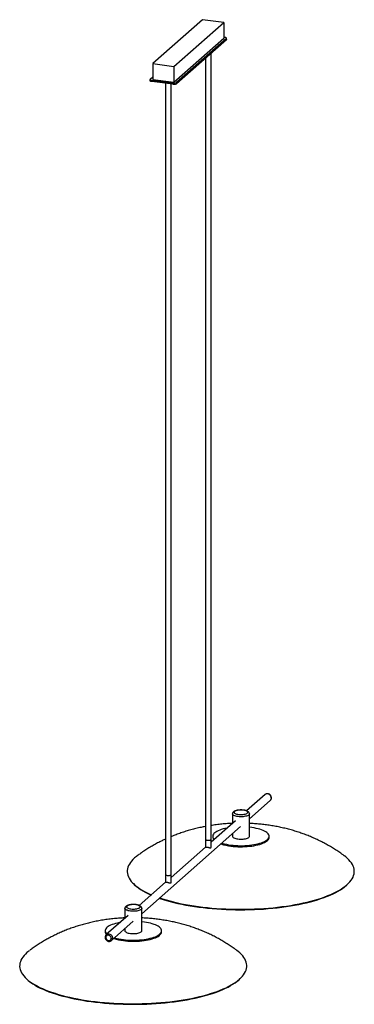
# Paper-space layout '_Dimétrica' of a CAD drawing. Header units: millimetres. Extents: x -637 to -44, y -539 to 1207.
import ezdxf

# ---------------------------------------------------------------- set-up
doc = ezdxf.new("R2010")
doc.units = ezdxf.units.MM

psp = doc.layouts.new('_Dimétrica')

# ---------------------------------------------------------------- linework, layer by layer
at = {"color": 7, "linetype": 'Continuous', "lineweight": 25}
for p, q in [((-312.5, 1206.5), (-400.9, 1128.6)), ((-275.1, 1201.8), (-312.5, 1206.5)), ((-363.4, 1123.8), (-275.1, 1201.8)), ((-275.1, 1201.8), (-275.1, 1173.5)), ((-363.4, 1095.6), (-275.1, 1173.5)), ((-270.4, 1172.9), (-358.8, 1095)), ((-270.4, 1171), (-358.8, 1093.1)), ((-275.1, 1175.3), (-273.3, 1175.1)), ((-270.4, 1171), (-270.4, 1172.9)), ((-270.1, 1171.6), (-270.1, 1173.5)), ((-307.6, 1138.2), (-307.6, -260.1)), ((-297.6, -260.1), (-297.6, 1147)), ((-400.9, 1128.6), (-400.9, 1100.3)), ((-400.9, 1128.6), (-363.4, 1123.8)), ((-363.4, 1123.8), (-363.4, 1095.6)), ((-405.9, 1100.3), (-405.9, 1098.4)), ((-405.5, 1100.9), (-400.9, 1105)), ((-400.9, 1100.3), (-363.4, 1095.6)), ((-365.2, 1094), (-402.6, 1098.7)), ((-402.6, 1098.7), (-402.6, 1096.8)), ((-365.2, 1092.1), (-402.6, 1096.8)), ((-378.3, 1093.8), (-378.3, -322.4)), ((-368.3, -322.4), (-368.3, 1092.5)), ((-365.2, 1092.1), (-365.2, 1094)), ((-358.8, 1095), (-358.8, 1093.1)), ((-201.9, -166.8), (-234.6, -195.7)), ((-229.6, -209.9), (-192.6, -177.3)), ((-259.6, -201.1), (-259.6, -217.7)), ((-229.6, -240.7), (-229.6, -201.1)), ((-420.3, -378.1), (-245.1, -223.6)), ((-254.3, -213.1), (-297.6, -251.3)), ((-294.6, -240.7), (-294.6, -242.6)), ((-259.6, -236.4), (-259.6, -240.7)), ((-194.6, -242.6), (-194.6, -240.7)), ((-307.3, -259.8), (-368.3, -313.6)), ((-436.6, -323.4), (-435.3, -324.7)), ((-378.1, -322.2), (-424.8, -363.4)), ((-54.4, -324.7), (-53.2, -323.4)), ((-444.8, -381.1), (-483.3, -415)), ((-450.3, -368.6), (-450.3, -385.9)), ((-420.3, -408.2), (-420.3, -368.6)), ((-474, -425.5), (-435.5, -391.5)), ((-485.3, -408.2), (-485.3, -410.1)), ((-483.3, -415), (-483.2, -414.9)), ((-450.3, -404.6), (-450.3, -408.2)), ((-385.3, -410.1), (-385.3, -408.2)), ((-627.3, -490.9), (-626, -492.2)), ((-245.1, -492.2), (-243.9, -490.9))]:
    psp.add_line(p, q, dxfattribs=at)
at = {"color": 7, "linetype": 'Continuous', "lineweight": 25, "flags": 128}
for points in [[(-270.4, 1172.9), (-270.1, 1173.2), (-270.1, 1173.6), (-270.2, 1173.9), (-270.5, 1174.2), (-271, 1174.5), (-271.6, 1174.7), (-272.4, 1174.9), (-273.3, 1175.1)], [(-270.1, 1171.6), (-270.1, 1171.4), (-270.4, 1171)], [(-405.5, 1100.9), (-405.8, 1100.5), (-405.9, 1100.2), (-405.7, 1099.9), (-405.4, 1099.6), (-404.9, 1099.3), (-404.3, 1099.1), (-403.5, 1098.9), (-402.6, 1098.7)], [(-402.6, 1096.8), (-403.5, 1097), (-404.3, 1097.2), (-404.9, 1097.4), (-405.4, 1097.7), (-405.7, 1098), (-405.9, 1098.3), (-405.9, 1098.4)], [(-248.8, -202), (-246.8, -202.2), (-244.8, -202.3), (-242.7, -202.2), (-240.6, -202.1), (-238.7, -201.8), (-237, -201.4), (-235.5, -200.9), (-234.3, -200.3), (-233.4, -199.7), (-232.8, -199), (-232.6, -198.3), (-232.8, -197.7), (-233.3, -197), (-234.1, -196.3), (-235.3, -195.8), (-236.8, -195.3), (-238.5, -194.9), (-240.4, -194.6), (-242.4, -194.4), (-244.5, -194.3), (-246.5, -194.4), (-248.6, -194.5), (-250.5, -194.8), (-252.2, -195.2), (-253.7, -195.7), (-254.9, -196.3), (-255.8, -196.9), (-256.4, -197.6), (-256.6, -198.2), (-256.4, -198.9), (-255.9, -199.6), (-255.1, -200.3), (-253.9, -200.8), (-252.4, -201.3), (-250.7, -201.7), (-248.8, -202)], [(-269.2, -226.2), (-269.4, -226.2), (-272.9, -227), (-276.3, -227.8), (-279.4, -228.8), (-282.3, -229.8), (-284.9, -230.9), (-287.2, -232), (-289.3, -233.2), (-291, -234.5), (-292.4, -235.8), (-293.5, -237.2), (-294.2, -238.5), (-294.5, -239.9), (-294.6, -241.3), (-294.2, -242.7), (-293.6, -244.1), (-292.5, -245.5), (-291.9, -246.2)], [(-262.3, -256.3), (-258.3, -256.8), (-254.2, -257.1), (-250.1, -257.3), (-245.9, -257.4), (-241.7, -257.4), (-237.6, -257.2), (-233.4, -257), (-229.4, -256.6), (-225.5, -256.1), (-221.7, -255.5), (-218, -254.8), (-214.6, -254.1), (-211.3, -253.2), (-208.3, -252.2), (-205.6, -251.1), (-203.1, -250), (-200.9, -248.8), (-199, -247.6), (-197.5, -246.3), (-196.2, -245), (-195.3, -243.6), (-194.8, -242.2), (-194.6, -240.8), (-194.8, -239.4), (-195.3, -238), (-196.1, -236.7), (-197.3, -235.3), (-198.8, -234), (-200.7, -232.8), (-202.8, -231.6), (-205.3, -230.4), (-208, -229.4), (-210.9, -228.4), (-214.2, -227.5), (-217.6, -226.7), (-221.2, -226), (-225, -225.4), (-228.9, -224.9), (-229.6, -224.8)], [(-262.3, -258.2), (-258.3, -258.6), (-254.2, -259), (-250.1, -259.2), (-245.9, -259.3), (-241.7, -259.2), (-237.6, -259.1), (-233.4, -258.9), (-229.4, -258.5), (-225.5, -258), (-221.7, -257.4), (-218, -256.7), (-214.6, -255.9), (-211.3, -255.1), (-208.3, -254.1), (-205.6, -253), (-203.1, -251.9), (-200.9, -250.7), (-199, -249.5), (-197.5, -248.2), (-196.2, -246.8), (-195.3, -245.5), (-194.8, -244.1), (-194.6, -242.7), (-194.6, -242.6)], [(-259.6, -240.7), (-259.5, -241.4), (-259, -242.2), (-258.2, -242.9), (-257, -243.5), (-255.6, -244.1), (-253.9, -244.7), (-252, -245.1), (-249.9, -245.4)], [(-249.9, -245.4), (-247.7, -245.6), (-245.4, -245.7), (-243.1, -245.7), (-240.9, -245.6), (-238.7, -245.3), (-236.7, -245), (-234.8, -244.5), (-233.2, -244), (-231.8, -243.4), (-230.8, -242.7), (-230.1, -241.9), (-229.7, -241.2), (-229.6, -240.7)], [(-307.6, -246.1), (-307.6, -246.3), (-307.2, -246.8), (-306.5, -247.2), (-305.6, -247.5), (-304.4, -247.7)], [(-307.6, -246.1), (-307.6, -246.3), (-307.2, -246.8), (-306.5, -247.2), (-305.6, -247.5), (-304.4, -247.7)], [(-304.4, -247.7), (-303, -247.8), (-301.7, -247.8), (-300.4, -247.6), (-299.3, -247.4), (-298.4, -247), (-297.8, -246.6), (-297.6, -246.2), (-297.6, -246.1)], [(-304.4, -247.7), (-303, -247.8), (-301.7, -247.8), (-300.4, -247.6), (-299.3, -247.4), (-298.4, -247), (-297.8, -246.6), (-297.6, -246.2), (-297.6, -246.1)], [(-428.5, -275.4), (-430, -276.6), (-433.2, -279.2)], [(-388.4, -350), (-383.4, -351.6), (-377.2, -353.5), (-370.7, -355.3), (-364, -357), (-357.2, -358.6), (-350.1, -360.2), (-342.8, -361.6), (-335.3, -362.9), (-327.7, -364.1), (-320, -365.2), (-312.1, -366.2), (-304.1, -367.1), (-296, -367.9), (-287.8, -368.5), (-279.5, -369.1), (-271.2, -369.5), (-262.8, -369.8), (-254.4, -370), (-245.9, -370.1), (-237.5, -370), (-229.1, -369.8), (-220.7, -369.6), (-212.3, -369.2), (-204.1, -368.7), (-195.8, -368), (-187.7, -367.3), (-179.7, -366.4), (-171.8, -365.5), (-164, -364.4), (-156.3, -363.2), (-148.8, -361.9), (-141.5, -360.5), (-134.4, -359), (-127.4, -357.4), (-120.7, -355.8), (-114.1, -354), (-107.8, -352.1), (-101.8, -350.2), (-96, -348.1), (-90.4, -346), (-85.2, -343.8), (-80.2, -341.5), (-75.5, -339.2), (-71.1, -336.8), (-67, -334.4), (-63.2, -331.8), (-59.7, -329.3), (-56.6, -326.7), (-53.7, -324), (-51.3, -321.3), (-49.1, -318.6), (-47.3, -315.9), (-45.9, -313.1), (-44.8, -310.3), (-44, -307.5), (-43.6, -304.7), (-43.6, -301.9), (-43.9, -299.1), (-44.5, -296.3), (-45.6, -293.5), (-46.9, -290.7), (-48.6, -288), (-50.7, -285.3), (-53.1, -282.6), (-55.8, -279.9), (-58.9, -277.3), (-61.2, -275.5)], [(-433.2, -279.2), (-436, -281.9), (-438.5, -284.6), (-440.6, -287.3), (-442.4, -290), (-443.8, -292.8), (-444.9, -295.6), (-445.7, -298.4), (-446.1, -301.2), (-446.1, -304), (-445.8, -306.8), (-445.2, -309.6), (-444.2, -312.4), (-442.8, -315.2), (-441.1, -317.9), (-439, -320.7), (-436.6, -323.3), (-433.9, -326), (-430.8, -328.6), (-427.5, -331.2), (-423.8, -333.7), (-419.7, -336.2), (-415.4, -338.6), (-410.8, -341), (-405.9, -343.2), (-403.2, -344.4)], [(-378.3, -308.5), (-378.3, -308.7), (-377.9, -309.1), (-377.3, -309.5), (-376.3, -309.8), (-375.1, -310.1)], [(-378.3, -308.5), (-378.3, -308.7), (-377.9, -309.1), (-377.3, -309.5), (-376.3, -309.8), (-375.1, -310.1)], [(-375.1, -310.1), (-373.8, -310.2), (-372.4, -310.1), (-371.1, -310), (-370, -309.7), (-369.1, -309.4), (-368.5, -309), (-368.3, -308.5), (-368.3, -308.5)], [(-375.1, -310.1), (-373.8, -310.2), (-372.4, -310.1), (-371.1, -310), (-370, -309.7), (-369.1, -309.4), (-368.5, -309), (-368.3, -308.5), (-368.3, -308.5)], [(-435.3, -324.7), (-432.7, -327.3), (-429.6, -329.9), (-426.3, -332.4), (-422.6, -335), (-418.6, -337.4), (-414.3, -339.8), (-409.7, -342.1), (-404.8, -344.4), (-403.8, -344.9)], [(-389.1, -350.6), (-388.5, -350.8), (-382.5, -352.7), (-376.3, -354.6), (-369.9, -356.4), (-363.3, -358.1), (-356.4, -359.7), (-349.4, -361.2), (-342.1, -362.6), (-334.7, -363.9), (-327.2, -365.1), (-319.5, -366.2), (-311.6, -367.2), (-303.7, -368.1), (-295.6, -368.9), (-287.5, -369.5), (-279.3, -370.1), (-271, -370.5), (-262.7, -370.8), (-254.3, -371), (-245.9, -371), (-237.5, -371), (-229.2, -370.8), (-220.8, -370.6), (-212.6, -370.2), (-204.3, -369.7), (-196.2, -369), (-188.1, -368.3), (-180.1, -367.5), (-172.2, -366.5), (-164.5, -365.4), (-156.9, -364.3), (-149.4, -363), (-142.2, -361.6), (-135.1, -360.1), (-128.2, -358.5), (-121.5, -356.8), (-115, -355.1), (-108.7, -353.2), (-102.7, -351.3), (-96.9, -349.3), (-91.4, -347.1), (-86.2, -345), (-81.2, -342.7), (-76.6, -340.4), (-72.2, -338), (-68.1, -335.6), (-64.3, -333.1), (-60.9, -330.5), (-57.8, -328), (-55, -325.3), (-54.4, -324.7)], [(-439.6, -369.6), (-437.5, -369.7), (-435.5, -369.8), (-433.4, -369.8), (-431.4, -369.6), (-429.4, -369.3), (-427.7, -368.9), (-426.2, -368.4), (-425, -367.9), (-424.1, -367.2), (-423.5, -366.6), (-423.3, -365.9), (-423.5, -365.2), (-424, -364.5), (-424.9, -363.9), (-426, -363.3), (-427.5, -362.8), (-429.2, -362.4), (-431.1, -362.1), (-433.1, -361.9), (-435.2, -361.8), (-437.3, -361.9), (-439.3, -362), (-441.2, -362.3), (-442.9, -362.7), (-444.4, -363.2), (-445.6, -363.8), (-446.5, -364.4), (-447.1, -365.1), (-447.3, -365.8), (-447.2, -366.5), (-446.6, -367.1), (-445.8, -367.8), (-444.6, -368.3), (-443.1, -368.8), (-441.4, -369.3), (-439.6, -369.6)], [(-459, -393.6), (-460.1, -393.8), (-463.6, -394.5), (-467, -395.3), (-470.1, -396.3), (-473, -397.3), (-475.6, -398.4), (-478, -399.5), (-480, -400.8), (-481.7, -402), (-483.1, -403.3), (-484.2, -404.7), (-484.9, -406.1), (-485.3, -407.5), (-485.3, -408.8), (-485, -410.2), (-484.3, -411.6), (-483.3, -413), (-482.2, -414)], [(-453, -423.8), (-449, -424.3), (-445, -424.6), (-440.8, -424.8), (-436.6, -424.9), (-432.4, -424.9), (-428.3, -424.7), (-424.2, -424.5), (-420.1, -424.1), (-416.2, -423.6), (-412.4, -423.1), (-408.8, -422.4), (-405.3, -421.6), (-402.1, -420.7), (-399.1, -419.7), (-396.3, -418.7), (-393.8, -417.5), (-391.6, -416.3), (-389.8, -415.1), (-388.2, -413.8), (-387, -412.5), (-386.1, -411.1), (-385.5, -409.7), (-385.3, -408.3), (-385.5, -406.9), (-386, -405.5), (-386.8, -404.2), (-388, -402.8), (-389.5, -401.5), (-391.4, -400.3), (-393.5, -399.1), (-396, -398), (-398.7, -396.9), (-401.7, -395.9), (-404.9, -395), (-408.3, -394.2), (-411.9, -393.5), (-415.7, -392.9), (-419.6, -392.4), (-420.3, -392.3)], [(-474.7, -421.5), (-474.9, -420.2), (-475.4, -419), (-476.2, -417.9), (-477.2, -417), (-478.4, -416.4), (-479.7, -416.2), (-481, -416.3), (-482.1, -416.7), (-483, -417.5), (-483.7, -418.5), (-484, -419.7), (-484, -421), (-483.7, -422.2), (-483, -423.4), (-482.1, -424.4), (-481, -425.1), (-479.7, -425.6), (-478.4, -425.6), (-477.2, -425.4), (-476.2, -424.7), (-475.4, -423.9), (-474.9, -422.7), (-474.7, -421.5)], [(-453, -425.7), (-449, -426.2), (-445, -426.5), (-440.8, -426.7), (-436.6, -426.8), (-432.4, -426.8), (-428.3, -426.6), (-424.2, -426.4), (-420.1, -426), (-416.2, -425.5), (-412.4, -424.9), (-408.8, -424.2), (-405.3, -423.5), (-402.1, -422.6), (-399.1, -421.6), (-396.3, -420.5), (-393.8, -419.4), (-391.6, -418.2), (-389.8, -417), (-388.2, -415.7), (-387, -414.4), (-386.1, -413), (-385.5, -411.6), (-385.3, -410.2), (-385.3, -410.1)], [(-450.3, -408.2), (-450.2, -408.9), (-449.7, -409.7), (-448.9, -410.4), (-447.7, -411), (-446.3, -411.6), (-444.6, -412.2), (-442.7, -412.6), (-440.6, -412.9)], [(-440.6, -412.9), (-438.4, -413.1), (-436.1, -413.2), (-433.8, -413.2), (-431.6, -413.1), (-429.4, -412.8), (-427.4, -412.5), (-425.5, -412), (-423.9, -411.5), (-422.6, -410.9), (-421.5, -410.2), (-420.8, -409.5), (-420.4, -408.7), (-420.3, -408.2)], [(-623.9, -446.7), (-626.7, -449.4), (-629.2, -452.1), (-631.3, -454.8), (-633.1, -457.5), (-634.6, -460.3), (-635.7, -463.1), (-636.4, -465.9), (-636.8, -468.7), (-636.9, -471.5), (-636.6, -474.3), (-635.9, -477.1), (-634.9, -479.9), (-633.5, -482.7), (-631.8, -485.4), (-629.8, -488.2), (-627.4, -490.9), (-624.6, -493.5), (-621.6, -496.1), (-618.2, -498.7), (-614.5, -501.2), (-610.4, -503.7), (-606.1, -506.1), (-601.5, -508.5), (-596.6, -510.8), (-591.4, -513), (-585.9, -515.1), (-580.2, -517.2), (-574.2, -519.1), (-567.9, -521), (-561.5, -522.8), (-554.8, -524.5), (-547.9, -526.2), (-540.8, -527.7), (-533.5, -529.1), (-526, -530.4), (-518.4, -531.6), (-510.7, -532.7), (-502.8, -533.7), (-494.8, -534.6), (-486.7, -535.4), (-478.5, -536), (-470.2, -536.6), (-461.9, -537), (-453.5, -537.3), (-445.1, -537.5), (-436.6, -537.6), (-428.2, -537.5), (-419.8, -537.4), (-411.4, -537.1), (-403.1, -536.7), (-394.8, -536.2), (-386.6, -535.5), (-378.4, -534.8), (-370.4, -534), (-362.5, -533), (-354.7, -531.9), (-347, -530.7), (-339.5, -529.4), (-332.2, -528), (-325.1, -526.6), (-318.1, -525), (-311.4, -523.3), (-304.9, -521.5), (-298.6, -519.6), (-292.5, -517.7), (-286.7, -515.6), (-281.2, -513.5), (-275.9, -511.3), (-270.9, -509.1), (-266.2, -506.7), (-261.8, -504.3), (-257.7, -501.9), (-253.9, -499.4), (-250.4, -496.8), (-247.3, -494.2), (-244.5, -491.5), (-242, -488.9), (-239.8, -486.1), (-238, -483.4), (-236.6, -480.6), (-235.5, -477.8), (-234.7, -475), (-234.3, -472.2), (-234.3, -469.4), (-234.6, -466.6), (-235.3, -463.8), (-236.3, -461), (-237.6, -458.2), (-239.3, -455.5), (-241.4, -452.8), (-243.8, -450.1), (-246.5, -447.4), (-249.6, -444.8), (-251.9, -443)], [(-619.2, -443), (-620.7, -444.1), (-623.9, -446.7)], [(-626, -492.2), (-623.4, -494.8), (-620.4, -497.4), (-617, -500), (-613.3, -502.5), (-609.3, -504.9), (-605, -507.3), (-600.4, -509.7), (-595.5, -511.9), (-590.4, -514.1), (-584.9, -516.2), (-579.2, -518.3), (-573.3, -520.2), (-567.1, -522.1), (-560.6, -523.9), (-554, -525.6), (-547.1, -527.2), (-540.1, -528.7), (-532.9, -530.1), (-525.5, -531.5), (-517.9, -532.7), (-510.2, -533.7), (-502.4, -534.7), (-494.4, -535.6), (-486.3, -536.4), (-478.2, -537), (-470, -537.6), (-461.7, -538), (-453.4, -538.3), (-445, -538.5), (-436.6, -538.6), (-428.3, -538.5), (-419.9, -538.4), (-411.6, -538.1), (-403.3, -537.7), (-395, -537.2), (-386.9, -536.6), (-378.8, -535.8), (-370.8, -535), (-362.9, -534), (-355.2, -532.9), (-347.6, -531.8), (-340.2, -530.5), (-332.9, -529.1), (-325.8, -527.6), (-318.9, -526), (-312.2, -524.4), (-305.7, -522.6), (-299.4, -520.7), (-293.4, -518.8), (-287.7, -516.8), (-282.2, -514.7), (-276.9, -512.5), (-272, -510.2), (-267.3, -507.9), (-262.9, -505.5), (-258.8, -503.1), (-255.1, -500.6), (-251.6, -498.1), (-248.5, -495.5), (-245.7, -492.8), (-245.1, -492.2)]]:
    psp.add_lwpolyline(points, dxfattribs=at)
at = {"color": 8, "linetype": 'Continuous', "lineweight": 25, "flags": 128}
for points in [[(-190.7, -172.9), (-190.9, -171.4), (-191.4, -170), (-192.1, -168.6), (-193.2, -167.4), (-194.4, -166.5), (-195.8, -165.8), (-197.2, -165.5), (-198.7, -165.5), (-200.1, -165.8), (-201.3, -166.4), (-201.9, -166.8)], [(-249.9, -205.8), (-252, -205.5), (-253.9, -205.1), (-255.6, -204.5), (-257, -203.9), (-258.2, -203.3), (-259, -202.6), (-259.5, -201.8), (-259.6, -201.1)], [(-229.6, -201.1), (-229.7, -201.6), (-230.1, -202.3), (-230.8, -203.1), (-231.8, -203.8), (-233.2, -204.4), (-234.8, -204.9), (-236.7, -205.4), (-238.7, -205.7), (-240.9, -206), (-243.1, -206.1), (-245.4, -206.1), (-247.7, -206), (-249.9, -205.8)], [(-440.6, -373.3), (-442.7, -373), (-444.6, -372.6), (-446.3, -372), (-447.7, -371.5), (-448.9, -370.8), (-449.7, -370.1), (-450.2, -369.3), (-450.3, -368.6)], [(-420.3, -368.6), (-420.4, -369.1), (-420.8, -369.9), (-421.5, -370.6), (-422.6, -371.3), (-423.9, -371.9), (-425.5, -372.4), (-427.4, -372.9), (-429.4, -373.2), (-431.6, -373.5), (-433.8, -373.6), (-436.1, -373.6), (-438.4, -373.5), (-440.6, -373.3)], [(-483.2, -414.9), (-482.8, -414.6), (-481.5, -414), (-480.1, -413.7), (-478.7, -413.7), (-477.2, -414), (-475.8, -414.7), (-474.6, -415.6), (-473.6, -416.8), (-472.8, -418.2), (-472.3, -419.6), (-472.1, -421.1)]]:
    psp.add_lwpolyline(points, dxfattribs=at)
at = {"color": 7, "linetype": 'Continuous', "lineweight": 25}
for centre, radius, start, end in [((-363.4, 1103.7), 9.84, 259.2261, 297.8883), ((-363.4, 1101.8), 9.84, 259.2261, 297.8883), ((-287.7, -242.4), 6.91, 181.8823, 222.1883), ((-251.9, -167), 91.8, 252.1973, 263.5076), ((-250.9, -159.8), 97.2, 253.5314, 263.2614), ((-477.8, -409.7), 7.52, 183.4073, 224.2601), ((-441.9, -330.8), 95.6, 252.7839, 263.3046), ((-441.5, -326.5), 98, 253.9465, 263.2378)]:
    psp.add_arc(centre, radius, start, end, dxfattribs=at)
at = {"color": 8, "linetype": 'Continuous', "lineweight": 25}
for centre, start, end in [((-196.5, -173), 312.0444, 1.0913), ((-477.9, -421.2), 311.7706, 1.0955)]:
    psp.add_arc(centre, 5.81, start, end, dxfattribs=at)
at = {"color": 7, "linetype": 'Continuous', "lineweight": 25}
for points, knots in [([(-190.6, -172.7), (-190.6, -172.4), (-190.6, -171.6), (-190.9, -170.4), (-191.5, -169), (-192.4, -167.8), (-193.5, -166.8), (-194.8, -166), (-196.2, -165.5), (-197.7, -165.3), (-199.1, -165.4), (-200.4, -165.8), (-201.4, -166.4), (-201.8, -166.8), (-201.9, -166.9)], [0, 0, 0, 0, 0.055426, 0.14596, 0.237047, 0.328774, 0.420991, 0.513531, 0.606186, 0.698671, 0.790605, 0.881637, 0.97162, 1, 1, 1, 1]), ([(-192.7, -177.3), (-192.6, -177.3), (-192.2, -177), (-191.6, -176.3), (-191, -175.1), (-190.6, -173.8), (-190.6, -173), (-190.6, -172.7)], [0, 0, 0, 0, 0.024203, 0.285538, 0.545773, 0.80634, 1, 1, 1, 1]), ([(-229.6, -201.1), (-229.6, -201.1), (-229.6, -200.7), (-229.8, -199.9), (-230.2, -198.8), (-230.9, -197.9), (-231.7, -197.1), (-232.9, -196.4), (-234.3, -195.7), (-236, -195.2), (-237.9, -194.7), (-239.9, -194.4), (-242, -194.2), (-244.1, -194.1), (-246.2, -194.1), (-248.3, -194.3), (-250.3, -194.5), (-252.2, -194.9), (-254, -195.4), (-255.6, -196), (-257, -196.8), (-258, -197.6), (-258.8, -198.5), (-259.3, -199.6), (-259.6, -200.5), (-259.6, -201), (-259.6, -201.1)], [0, 0, 0, 0, 0.003114, 0.038378, 0.072565, 0.107652, 0.145999, 0.190019, 0.240341, 0.292462, 0.342949, 0.392094, 0.440437, 0.488359, 0.536132, 0.583962, 0.632029, 0.680611, 0.730106, 0.78115, 0.834711, 0.879057, 0.917264, 0.952375, 0.986131, 1, 1, 1, 1]), ([(-307.6, -223.4), (-310.2, -223.9), (-315.8, -225), (-324.4, -227), (-333.4, -229.3), (-342.3, -231.9), (-351, -234.8), (-359.6, -237.9), (-365.3, -240.1), (-368.2, -241.3), (-368.3, -241.4)], [0, 0, 0, 0, 0.123049, 0.270945, 0.417872, 0.56363, 0.708194, 0.851642, 0.994103, 1, 1, 1, 1]), ([(-259.8, -217.9), (-261.9, -218), (-267.3, -218.2), (-275.9, -218.9), (-285.8, -220), (-293.1, -220.9), (-297, -221.6), (-297.6, -221.7)], [0, 0, 0, 0, 0.16507, 0.422854, 0.685087, 0.95245, 1, 1, 1, 1]), ([(-61.3, -275.5), (-62.8, -274.4), (-66.6, -271.5), (-73, -267.2), (-80.4, -262.4), (-87.9, -257.9), (-95.6, -253.6), (-103.4, -249.5), (-111.4, -245.7), (-119.5, -242.1), (-127.7, -238.8), (-136.1, -235.7), (-144.7, -232.8), (-153.4, -230.1), (-162.2, -227.7), (-171.3, -225.6), (-180.5, -223.6), (-189.8, -222), (-199.2, -220.6), (-208.7, -219.4), (-218.2, -218.6), (-225.2, -218.1), (-229, -217.9), (-229.6, -217.9)], [0, 0, 0, 0, 0.030817, 0.079449, 0.128079, 0.176729, 0.225427, 0.274207, 0.323109, 0.372183, 0.421489, 0.471093, 0.521071, 0.571497, 0.622436, 0.673929, 0.725966, 0.778478, 0.831282, 0.884172, 0.937001, 0.989707, 1, 1, 1, 1]), ([(-378.3, -245.8), (-380.3, -246.7), (-385, -248.9), (-392.3, -252.6), (-400.1, -256.9), (-407.7, -261.4), (-415.2, -266.1), (-422.1, -270.8), (-426.4, -274), (-428.4, -275.4)], [0, 0, 0, 0, 0.114009, 0.267114, 0.419696, 0.571847, 0.723641, 0.87514, 1, 1, 1, 1]), ([(-307.6, -260.1), (-307.6, -260.1), (-307.6, -260.1), (-307.2, -260), (-306.2, -259.8), (-304.9, -259.9), (-303.5, -260.1), (-302.1, -260.4), (-300.7, -260.8), (-299.4, -261.1), (-298.4, -261.3), (-297.9, -261), (-297.6, -260.5), (-297.6, -260.2), (-297.7, -260.1)], [0, 0, 0, 0, 0.030805, 0.148464, 0.267098, 0.355352, 0.443819, 0.528167, 0.620263, 0.729056, 0.820873, 0.895438, 0.970043, 1, 1, 1, 1]), ([(-378.3, -322.4), (-378.3, -322.4), (-378.3, -322.5), (-377.9, -322.3), (-376.9, -322.2), (-375.6, -322.2), (-374.2, -322.4), (-372.8, -322.8), (-371.4, -323.2), (-370.1, -323.5), (-369.1, -323.6), (-368.6, -323.3), (-368.3, -322.9), (-368.4, -322.5), (-368.4, -322.4)], [0, 0, 0, 0, 0.030805, 0.148464, 0.267098, 0.355352, 0.443819, 0.528167, 0.620263, 0.729056, 0.820873, 0.895438, 0.970043, 1, 1, 1, 1]), ([(-420.3, -368.6), (-420.3, -368.6), (-420.3, -368.2), (-420.5, -367.4), (-420.9, -366.4), (-421.6, -365.5), (-422.5, -364.6), (-423.6, -363.9), (-425, -363.2), (-426.8, -362.7), (-428.6, -362.2), (-430.6, -361.9), (-432.7, -361.7), (-434.8, -361.6), (-436.9, -361.7), (-439, -361.8), (-441, -362.1), (-442.9, -362.4), (-444.7, -362.9), (-446.3, -363.5), (-447.7, -364.3), (-448.8, -365.1), (-449.6, -366.1), (-450.1, -367.1), (-450.3, -368), (-450.3, -368.5), (-450.3, -368.6)], [0, 0, 0, 0, 0.003114, 0.038378, 0.072565, 0.107652, 0.145999, 0.190019, 0.240341, 0.292462, 0.342949, 0.392094, 0.440437, 0.488359, 0.536132, 0.583962, 0.632029, 0.680611, 0.730106, 0.78115, 0.834711, 0.879057, 0.917264, 0.952375, 0.986131, 1, 1, 1, 1]), ([(-450.3, -385.4), (-452.5, -385.5), (-457.9, -385.7), (-466.6, -386.4), (-476.6, -387.5), (-486.6, -388.8), (-496.5, -390.5), (-506, -392.4), (-515.1, -394.5), (-524.1, -396.8), (-533, -399.4), (-541.7, -402.3), (-550.3, -405.4), (-558.7, -408.7), (-566.9, -412.3), (-575.1, -416.1), (-583, -420.1), (-590.8, -424.4), (-598.4, -428.9), (-605.9, -433.6), (-612.8, -438.3), (-617.1, -441.5), (-619.1, -442.9)], [0, 0, 0, 0, 0.0357444, 0.0897901, 0.1447686, 0.2008228, 0.2579633, 0.3100698, 0.3619798, 0.4135494, 0.4647092, 0.5154495, 0.5657981, 0.6158006, 0.6655076, 0.7149676, 0.7642231, 0.8133103, 0.8622588, 0.9110926, 0.9598312, 1, 1, 1, 1]), ([(-252, -443), (-253.5, -441.9), (-257.3, -439), (-263.7, -434.7), (-271.1, -429.9), (-278.6, -425.4), (-286.3, -421.1), (-294.1, -417), (-302.1, -413.2), (-310.2, -409.6), (-318.5, -406.3), (-326.8, -403.2), (-335.4, -400.3), (-344.1, -397.6), (-353, -395.2), (-362, -393.1), (-371.2, -391.1), (-380.5, -389.5), (-389.9, -388.1), (-399.4, -386.9), (-408.9, -386.1), (-415.9, -385.6), (-419.7, -385.5), (-420.3, -385.4)], [0, 0, 0, 0, 0.0308171, 0.0794486, 0.1280786, 0.1767291, 0.2254273, 0.2742068, 0.3231089, 0.3721832, 0.4214887, 0.4710932, 0.521071, 0.571497, 0.6224365, 0.6739287, 0.7259663, 0.7784779, 0.8312822, 0.8841718, 0.9370008, 0.9897073, 1, 1, 1, 1]), ([(-483.2, -415), (-483.5, -415.2), (-484.1, -415.8), (-484.8, -416.9), (-485.2, -418.2), (-485.4, -419.6), (-485.3, -421), (-484.8, -422.4), (-484.1, -423.7), (-483.2, -424.9), (-482, -425.9), (-480.7, -426.6), (-479.3, -427), (-477.8, -427.1), (-476.4, -426.8), (-475.1, -426.3), (-474.4, -425.8), (-474.1, -425.5)], [0, 0, 0, 0, 0.056147, 0.122329, 0.188464, 0.25493, 0.321958, 0.389607, 0.457811, 0.526455, 0.595431, 0.664599, 0.733795, 0.802776, 0.871254, 0.939, 1, 1, 1, 1])]:
    psp.add_open_spline(points, degree=3, knots=knots, dxfattribs=at)

doc.saveas('drawing.dxf')
